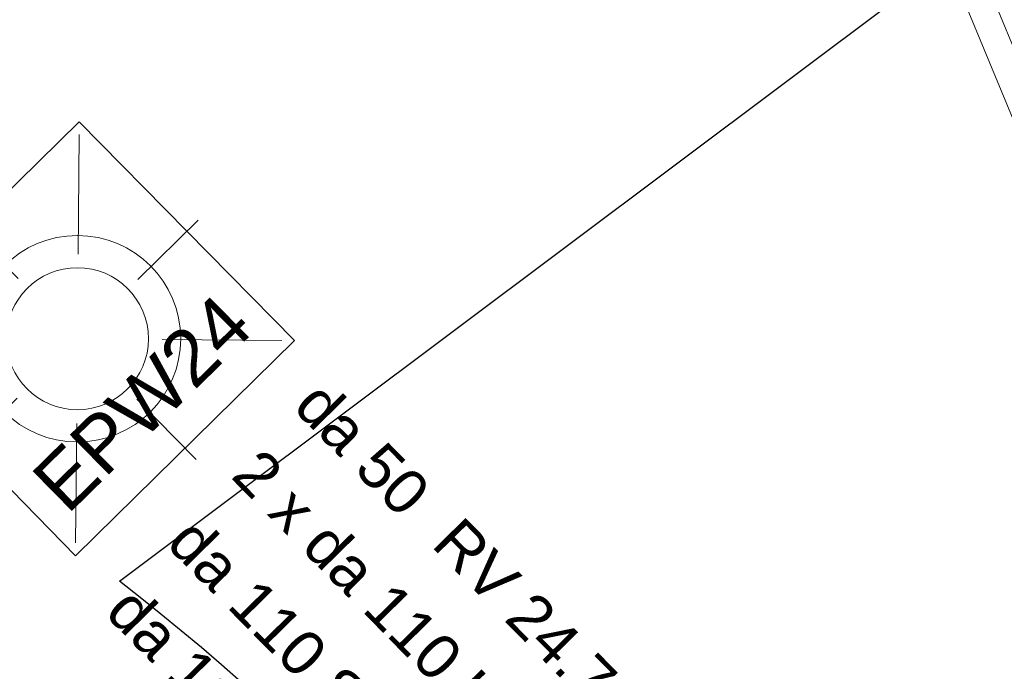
# Model space of a CAD drawing. Header units: metres. Extents: x -502 to 161, y -108 to 174.
# Tile 84 of 256: x -251.9 to -246.61, y -20.72 to -17.22. Entities that reach past the tile are written whole.
import ezdxf

# ---------------------------------------------------------------- set-up
doc = ezdxf.new("R2010")
doc.units = ezdxf.units.M
doc.header["$LTSCALE"] = 0.1
doc.layers.add('BRI31-005.06-5f07-Koordinierung Lageplan 4. BA ZOB Fernbusbahnh', color=7, linetype='Continuous')
doc.styles.add('Arial', font='arial.ttf')

# ---------------------------------------------------------------- blocks, each defined once
blk = doc.blocks.new('WP_LP_1010')
at = {"color": 1, "linetype": 'Continuous', "lineweight": 9, "true_color": 0xff0000, "transparency": 33554687}
for p, q in [((0, 0.909893), (0, 0.454947)), ((-0.776636, 0.776649), (-0.321689, 0.321703)), ((0.321689, 0.321703), (0.776636, 0.776649)), ((-0.454947, 0), (-0.909893, 0)), ((0.454947, 0), (0.909893, 0)), ((-0.321689, -0.321689), (-0.776636, -0.776636)), ((0.321689, -0.321689), (0.776636, -0.776636)), ((0, -0.454947), (0, -0.909893))]:
    blk.add_line(p, q, dxfattribs=at)
at = {"color": 7, "linetype": 'Continuous', "lineweight": 20, "transparency": 33554687}
for p, q in [((0.8253, 0.8253), (-0.8253, 0.8253)), ((-0.8253, 0.8253), (-0.8253, -0.8253)), ((0.8253, 0.8253), (0.8253, -0.8253)), ((0.8253, -0.8253), (-0.8253, -0.8253))]:
    blk.add_line(p, q, dxfattribs=at)
for radius in [0.555163, 0.38185]:
    blk.add_circle((0, 0), radius, dxfattribs=at)
at = {"color": 1, "true_color": 0xff0000, "transparency": 33554687, "insert": (-0.503602, 1.019889), "char_height": 0.43, "attachment_point": 1, "line_spacing_factor": 0.25, "style": 'Arial'}
blk.add_mtext('W', dxfattribs=at)

msp = doc.modelspace()

# ---------------------------------------------------------------- linework, layer by layer
at = {"layer": 'BRI31-005.06-5f07-Koordinierung Lageplan 4. BA ZOB Fernbusbahnh', "color": 7, "linetype": 'Continuous', "lineweight": 30, "transparency": 33554687}
msp.add_line((-251.3596, -20.2347), (-195.1854, 21.9023), dxfattribs=at)
at = {"layer": 'BRI31-005.06-5f07-Koordinierung Lageplan 4. BA ZOB Fernbusbahnh', "color": 1, "linetype": 'Continuous', "lineweight": 13, "true_color": 0xff0000, "transparency": 33554687, "flags": 128}
msp.add_lwpolyline([(-247.1444, -16.3367), (-245.0374, -21.4237), (-244.8988, -21.3663), (-247.0058, -16.2793)], dxfattribs=at)
at = {"layer": 'BRI31-005.06-5f07-Koordinierung Lageplan 4. BA ZOB Fernbusbahnh', "color": 7, "linetype": 'Continuous', "lineweight": 30, "transparency": 33554687, "flags": 128}
msp.add_lwpolyline([(-246.2811, -27.5234, 0.149708), (-251.3596, -20.2347)], format="xyb", dxfattribs=at)

# ---------------------------------------------------------------- block references
at = {"layer": 'BRI31-005.06-5f07-Koordinierung Lageplan 4. BA ZOB Fernbusbahnh', "color": 7, "transparency": 33554687, "rotation": 44.50501098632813}
msp.add_blockref('WP_LP_1010', (-251.5862, -18.9316), dxfattribs=at)

# ---------------------------------------------------------------- texts
at = {"layer": 'BRI31-005.06-5f07-Koordinierung Lageplan 4. BA ZOB Fernbusbahnh', "color": 190, "true_color": 0x7f00ff, "transparency": 33554687, "attachment_point": 1, "line_spacing_factor": 0.25, "style": 'Arial'}
for s, insert, char_height, rotation in [('EPW24', (-251.8508, -19.668), 0.3, 44.5051), ('2 x da 110 Licht (03)', (-250.5969, -19.5063), 0.24, 314.5051)]:
    msp.add_mtext(s, dxfattribs=dict(at, insert=insert, char_height=char_height, rotation=rotation))
at = {"layer": 'BRI31-005.06-5f07-Koordinierung Lageplan 4. BA ZOB Fernbusbahnh', "color": 1, "true_color": 0xff0000, "transparency": 33554687, "char_height": 0.24, "attachment_point": 1, "rotation": 314.5051, "line_spacing_factor": 0.25, "style": 'Arial'}
for s, insert in [('da 50', (-250.2623, -19.1375)), ('RV 24.7.14', (-249.5198, -19.8757))]:
    msp.add_mtext(s, dxfattribs=dict(at, insert=insert))
at = {"layer": 'BRI31-005.06-5f07-Koordinierung Lageplan 4. BA ZOB Fernbusbahnh', "color": 7, "transparency": 33554687, "char_height": 0.24, "attachment_point": 1, "rotation": 314.5051, "line_spacing_factor": 0.25, "style": 'Arial'}
for s, insert in [('da 110 Strom', (-250.9444, -19.8717)), ('da 110 Daten', (-251.2736, -20.2433))]:
    msp.add_mtext(s, dxfattribs=dict(at, insert=insert))

doc.saveas('drawing.dxf')
